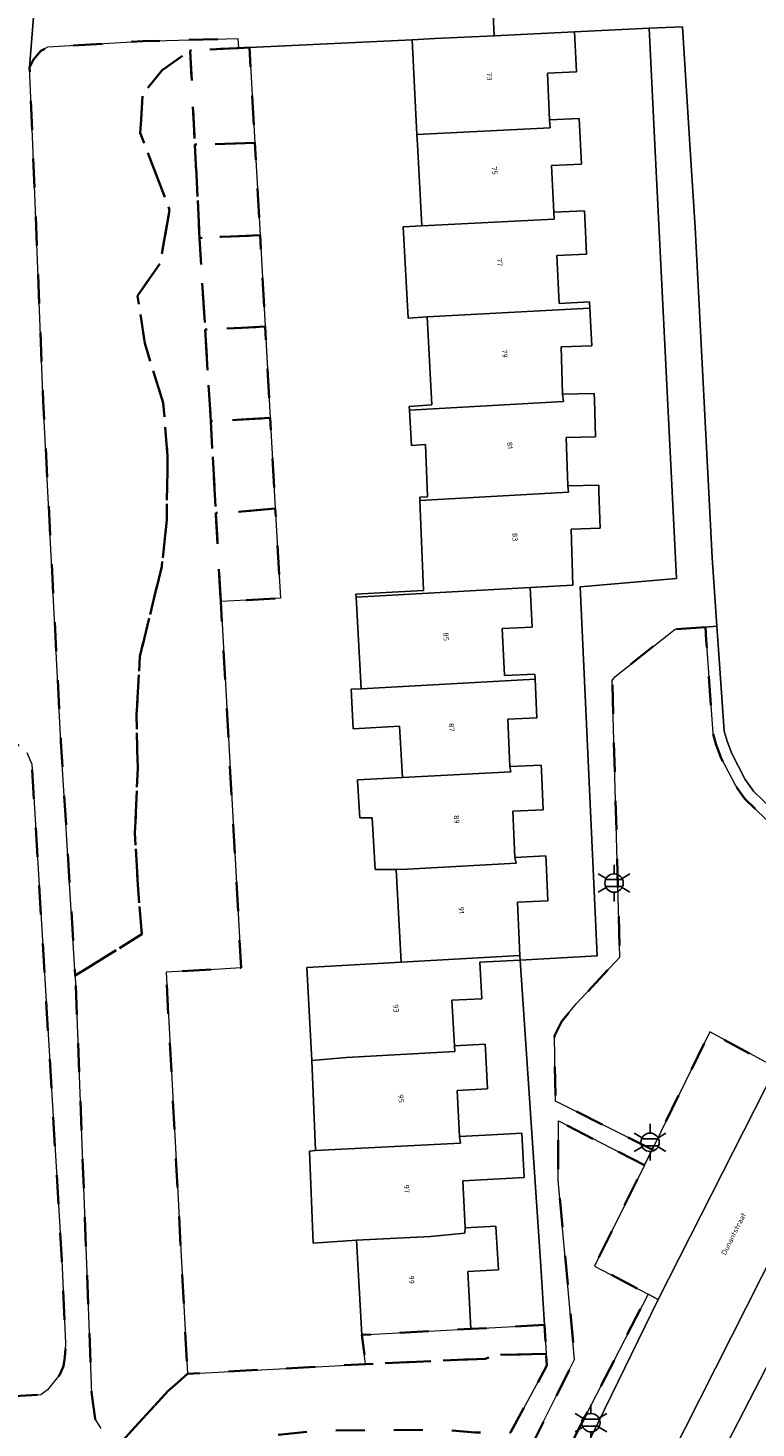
# Model space of a CAD drawing. Extents: x 105780 to 185197, y 477999 to 525027.
# Tile 113 of 256: x 106642 to 106693, y 479911 to 480008. Entities that reach past the tile are written whole.
import ezdxf
from ezdxf.enums import TextEntityAlignment as Align

# ---------------------------------------------------------------- set-up
doc = ezdxf.new("R2010")
doc.units = 0
doc.linetypes.add('XX-HIDDEN', pattern=[4, 2, -2])
for name, color, linetype, lineweight in [('B-GV-GR-MATERIAALGRENS-G', 252, 'XX-HIDDEN', 35), ('B-RO-IE-MEUBILAIR_WEGMEUBILAIR-S', 252, 'Continuous', 25), ('B-XX-KG-KADASTRAAL_BEBOUWING-G', 252, 'Continuous', 20), ('B1-WE-OG-BEBOUWING-T18', 7, 'Continuous', 18), ('B1-WE-OG-TERREIN_ERF-GV', 252, 'Continuous', 18), ('B1-WE-OG-TOPOGRAFIE-T18', 10, 'Continuous', 18), ('B1-WE-VH-VERHARDING_ASFALT-GV', 252, 'Continuous', 18), ('B1-WE-VH-VERHARDING_BETONSTRAATSTEEN-GV', 252, 'Continuous', 18), ('B1-WE-VH-VERHARDING_TEGEL-GV', 252, 'Continuous', 18)]:
    doc.layers.add(name, color=color, linetype=linetype, lineweight=lineweight)
doc.styles.add('NLCS-ISO', font='NLCS-ISO.ttf')
doc.styles.add('NLCS-ISO-M200-T18', font='NLCS-ISO.ttf', dxfattribs={"height": 0.36})

# ---------------------------------------------------------------- blocks, each defined once
blk = doc.blocks.new('B-SIE-WEG_LICHTMAST-SO')
at = {"ltscale": 0.1}
for p, q in [((0, 1.27), (0, 2.53)), ((-1.1, 0.63), (-2.19, 1.27)), ((1.1, 0.63), (2.19, 1.27)), ((-1.1, -0.63), (-2.19, -1.27)), ((0, -1.27), (0, -2.53)), ((1.1, -0.63), (2.19, -1.27))]:
    blk.add_line(p, q, dxfattribs=at)
at = {"flags": 128}
for points in [[(-1.16, 0.5), (1.16, 0.5)], [(-1.16, -0.5), (1.16, -0.5)]]:
    blk.add_lwpolyline(points, dxfattribs=at)
at = {"ltscale": 0.1}
blk.add_circle((0, 0), 1.27, dxfattribs=at)
at = {"style": 'NLCS-ISO'}
blk.add_attdef('TYPE', text='', height=1.8, dxfattribs=at).set_placement((0, 2.53), align=Align.BOTTOM_CENTER)

msp = doc.modelspace()

# ---------------------------------------------------------------- linework, layer by layer
at = {"layer": 'B-GV-GR-MATERIAALGRENS-G', "flags": 128}
for points in [[(106651.95, 479978.507), (106651.646, 479982.183), (106650.366, 479986.298), (106649.869, 479989.573), (106651.437, 479991.808), (106652.079, 479995.482), (106650.362, 480000), (106650.056, 480000.813), (106650.227, 480003.475), (106651.581, 480005.139), (106653.503, 480006.492), (106656.728, 480006.648), (106656.833, 480006.653), (106656.784, 480007.315), (106650.245, 480007.124), (106643.687, 480006.739), (106643.199, 480006.469), (106642.683, 480005.876), (106642.418, 480005.318), (106642.637, 480000), (106643.365, 479982.288), (106644.581, 479958.804), (106645.578, 479942.683), (106650.176, 479945.54), (106649.888, 479948.938), (106649.691, 479952.52), (106649.889, 479956.991), (106649.804, 479960.665), (106650.033, 479964.699), (106651.546, 479970.898), (106651.882, 479974.112)], [(106657.6, 480006.69), (106656.833, 480006.653), (106656.728, 480006.648), (106653.503, 480006.492), (106653.828, 480000), (106657.969, 480000.112)], [(106655.616, 479968.473), (106655.437, 479971.696), (106655.276, 479974.591), (106655.086, 479978.016), (106654.925, 479980.912), (106654.537, 479987.243), (106654.243, 479992.05), (106654.152, 479993.548), (106653.828, 480000), (106653.503, 480006.492), (106651.581, 480005.139), (106650.227, 480003.475), (106650.056, 480000.813), (106650.362, 480000), (106652.079, 479995.482), (106651.437, 479991.808), (106649.869, 479989.573), (106650.366, 479986.298), (106651.646, 479982.183), (106651.95, 479978.507), (106651.882, 479974.112), (106651.546, 479970.898), (106650.033, 479964.699), (106649.804, 479960.665), (106649.889, 479956.991), (106649.691, 479952.52), (106649.888, 479948.938), (106650.176, 479945.54), (106645.578, 479942.683), (106645.605, 479942.245), (106646.684, 479914.502), (106646.712, 479913.771), (106646.937, 479912.117), (106647.363, 479911.443), (106647.653, 479911.119), (106648.258, 479910.607), (106648.627, 479910.372), (106651.985, 479914.035), (106653.313, 479915.217), (106652.859, 479923.77), (106652.182, 479936.484), (106651.839, 479942.922), (106655.596, 479943.131), (106655.913, 479943.148), (106657.023, 479943.21), (106655.7, 479966.973)], [(106657.969, 480000.112), (106653.828, 480000), (106654.152, 479993.548), (106655.649, 479993.639), (106658.325, 479993.745)], [(106658.325, 479993.745), (106655.649, 479993.639), (106654.152, 479993.548), (106654.243, 479992.05), (106654.537, 479987.243), (106658.678, 479987.446)], [(106658.678, 479987.446), (106654.537, 479987.243), (106654.925, 479980.912), (106656.722, 479981.012), (106659.03, 479981.143)], [(106659.03, 479981.143), (106656.722, 479981.012), (106654.925, 479980.912), (106655.086, 479978.016), (106655.276, 479974.591), (106657.073, 479974.691), (106659.38, 479974.9)], [(106659.38, 479974.9), (106657.073, 479974.691), (106655.276, 479974.591), (106655.437, 479971.696), (106655.616, 479968.473), (106657.414, 479968.573), (106659.726, 479968.709)], [(106689.058, 479966.719), (106686.962, 479966.572), (106682.82, 479963.291), (106682.629, 479963.043), (106683.156, 479943.949), (106680.165, 479940.764), (106679.16, 479939.538), (106678.636, 479938.524), (106678.723, 479934.024), (106685.386, 479930.683), (106689.364, 479938.791), (106693.226, 479936.704), (106697.795, 479945.768), (106698.01, 479946.823), (106697.976, 479947.721), (106697.611, 479948.874), (106697.003, 479949.836), (106696.379, 479950.483), (106695.389, 479951.373), (106691.775, 479954.882), (106691.13, 479955.791), (106690.156, 479957.681), (106689.792, 479958.606), (106689.57, 479959.411), (106689.121, 479965.822)], [(106637.646, 479958.576), (106638.191, 479949.587), (106611.345, 479947.96), (106607.639, 479947.735), (106600.772, 479946.474), (106601.024, 479941.081), (106604.309, 479941.287), (106611.753, 479941.754), (106611.824, 479941.758), (106613.321, 479917.888), (106621.799, 479918.502), (106622.232, 479912.518), (106628.715, 479912.987), (106643.197, 479913.767), (106643.662, 479914.12), (106644.518, 479915.175), (106644.765, 479915.749), (106644.858, 479916.363), (106644.91, 479917.329), (106644.65, 479923.051), (106642.576, 479957.264), (106642.234, 479958.068), (106641.626, 479958.566), (106641.226, 479958.724), (106640.785, 479958.761)], [(106684.85, 479929.6), (106678.915, 479932.658), (106678.895, 479928.578), (106680.032, 479916.197), (106675.542, 479907.235), (106672.061, 479900.287), (106674.008, 479899.473), (106674.178, 479899.482), (106677.591, 479906.108), (106685.108, 479920.705), (106681.405, 479922.644)], [(106677.946, 479918.587), (106672.873, 479918.314), (106665.354, 479917.896), (106665.604, 479915.89), (106673.86, 479916.258), (106674.745, 479916.56), (106675.681, 479916.525), (106678.067, 479916.601)], [(106678.067, 479916.601), (106675.681, 479916.525), (106674.745, 479916.56), (106673.86, 479916.258), (106665.604, 479915.89), (106653.313, 479915.217), (106651.985, 479914.035), (106648.627, 479910.372), (106652.78, 479908.302), (106655.488, 479908.568), (106656.844, 479910.25), (106657.865, 479910.848), (106662.465, 479911.298), (106671.01, 479911.364), (106673.18, 479911.156), (106675.028, 479911.238), (106675.61, 479911.166), (106678.117, 479915.788)]]:
    msp.add_lwpolyline(points, close=True, dxfattribs=at)
at = {"layer": 'B-XX-KG-KADASTRAAL_BEBOUWING-G', "flags": 128}
for points in [[(106680.032, 480007.771), (106674.484, 480007.504), (106670.383, 480007.306), (106668.832, 480007.231), (106669.148, 480000.686), (106678.336, 480001.157), (106678.309, 480001.708), (106678.154, 480004.928), (106680.164, 480005.025)], [(106678.309, 480001.708), (106678.336, 480001.157), (106669.148, 480000.686), (106669.187, 480000), (106669.497, 479994.401), (106678.634, 479994.85), (106678.602, 479995.335), (106678.447, 479998.555), (106680.504, 479998.654), (106680.439, 480000), (106680.374, 480001.346), (106680.352, 480001.807)], [(106678.602, 479995.335), (106678.634, 479994.85), (106669.497, 479994.401), (106668.199, 479994.329), (106668.549, 479988.032), (106669.848, 479988.108), (106681.085, 479988.706), (106681.064, 479989.149), (106678.957, 479989.048), (106678.798, 479992.349), (106680.855, 479992.448), (106680.731, 479995.026), (106680.711, 479995.437)], [(106681.085, 479988.706), (106669.848, 479988.108), (106670.188, 479982.051), (106668.614, 479981.933), (106668.629, 479981.677), (106679.269, 479982.281), (106679.207, 479982.775), (106679.107, 479986.044), (106681.211, 479986.108)], [(106679.207, 479982.775), (106679.269, 479982.281), (106668.629, 479981.677), (106668.766, 479979.242), (106669.741, 479979.309), (106669.888, 479975.706), (106669.35, 479975.669), (106669.359, 479975.451), (106679.608, 479976.017), (106679.561, 479976.454), (106679.459, 479979.785), (106681.478, 479979.847), (106681.4, 479982.384), (106681.386, 479982.842)], [(106679.561, 479976.454), (106679.608, 479976.017), (106669.359, 479975.451), (106669.604, 479969.253), (106667.44, 479969.133), (106664.944, 479968.995), (106664.955, 479968.79), (106676.976, 479969.459), (106679.906, 479969.622), (106679.788, 479973.484), (106681.788, 479973.545), (106681.711, 479976.062), (106681.697, 479976.519)], [(106676.976, 479969.459), (106664.955, 479968.79), (106665.307, 479962.47), (106677.311, 479963.138), (106677.295, 479963.473), (106675.184, 479963.375), (106675.034, 479966.617), (106677.105, 479966.713)], [(106677.311, 479963.138), (106665.307, 479962.47), (106664.611, 479962.431), (106664.763, 479959.697), (106667.955, 479959.874), (106668.151, 479956.343), (106675.626, 479956.746), (106675.572, 479957.107), (106675.421, 479960.369), (106677.435, 479960.462)], [(106675.572, 479957.107), (106675.626, 479956.746), (106668.151, 479956.343), (106665.05, 479956.18), (106665.053, 479956.116), (106665.206, 479953.562), (106666.073, 479953.558), (106666.263, 479949.998), (106666.561, 479949.997), (106667.354, 479949.994), (106667.716, 479950.006), (106668.502, 479950.032), (106676.007, 479950.442), (106675.918, 479950.837), (106675.77, 479954.014), (106677.868, 479954.111), (106677.743, 479956.823), (106677.725, 479957.206)], [(106675.918, 479950.837), (106676.007, 479950.442), (106668.502, 479950.032), (106667.716, 479950.006), (106668.072, 479943.606), (106676.256, 479944.061), (106676.086, 479947.744), (106678.193, 479947.842), (106678.069, 479950.501), (106678.049, 479950.936)], [(106676.27, 479943.756), (106676.256, 479944.061), (106668.072, 479943.606), (106661.545, 479943.243), (106661.903, 479936.814), (106664.29, 479937.033), (106671.771, 479937.436), (106671.736, 479937.83), (106671.572, 479940.979), (106673.635, 479941.087), (106673.504, 479943.612)], [(106671.736, 479937.83), (106671.771, 479937.436), (106664.29, 479937.033), (106661.903, 479936.814), (106662.148, 479930.615), (106672.152, 479931.131), (106672.094, 479931.594), (106671.928, 479934.766), (106674.021, 479934.875), (106673.879, 479937.589), (106673.861, 479937.941)], [(106674.462, 479928.643), (106676.557, 479928.752), (106676.42, 479931.38), (106676.398, 479931.818), (106674.303, 479931.709), (106672.094, 479931.594), (106672.152, 479931.131), (106662.148, 479930.615), (106661.728, 479930.57), (106661.998, 479924.226), (106664.991, 479924.426), (106670.096, 479924.693), (106672.448, 479924.909), (106672.482, 479925.289), (106672.313, 479928.531)], [(106672.482, 479925.289), (106672.448, 479924.909), (106670.096, 479924.693), (106664.991, 479924.426), (106665.354, 479917.896), (106672.873, 479918.314), (106672.654, 479922.263), (106674.771, 479922.381), (106674.627, 479924.952), (106674.602, 479925.407)]]:
    msp.add_lwpolyline(points, close=True, dxfattribs=at)
at = {"layer": 'B1-WE-OG-TERREIN_ERF-GV', "flags": 128}
for points in [[(106680.415, 479969.485), (106687.074, 479970.059), (106685.581, 480000), (106685.181, 480008.019), (106680.032, 480007.771), (106680.164, 480005.025), (106678.154, 480004.928), (106678.309, 480001.708), (106680.352, 480001.807), (106680.374, 480001.346), (106680.439, 480000), (106680.504, 479998.654), (106678.447, 479998.555), (106678.602, 479995.335), (106680.711, 479995.437), (106680.731, 479995.026), (106680.855, 479992.448), (106678.798, 479992.349), (106678.957, 479989.048), (106681.064, 479989.149), (106681.085, 479988.706), (106681.211, 479986.108), (106679.107, 479986.044), (106679.207, 479982.775), (106681.386, 479982.842), (106681.4, 479982.384), (106681.478, 479979.847), (106679.459, 479979.785), (106679.561, 479976.454), (106681.697, 479976.519), (106681.711, 479976.062), (106681.788, 479973.545), (106679.788, 479973.484), (106679.906, 479969.622), (106676.976, 479969.459), (106677.105, 479966.713), (106675.034, 479966.617), (106675.184, 479963.375), (106677.295, 479963.473), (106677.311, 479963.138), (106677.435, 479960.462), (106675.421, 479960.369), (106675.572, 479957.107), (106677.725, 479957.206), (106677.743, 479956.823), (106677.868, 479954.111), (106675.77, 479954.014), (106675.918, 479950.837), (106678.049, 479950.936), (106678.069, 479950.501), (106678.193, 479947.842), (106676.086, 479947.744), (106676.256, 479944.061), (106676.27, 479943.756), (106681.583, 479944.039)], [(106664.991, 479924.426), (106661.998, 479924.226), (106661.728, 479930.57), (106662.148, 479930.615), (106661.903, 479936.814), (106661.545, 479943.243), (106668.072, 479943.606), (106667.716, 479950.006), (106667.354, 479949.994), (106666.561, 479949.997), (106666.263, 479949.998), (106666.073, 479953.558), (106665.206, 479953.562), (106665.053, 479956.116), (106665.05, 479956.18), (106668.151, 479956.343), (106667.955, 479959.874), (106664.763, 479959.697), (106664.611, 479962.431), (106665.307, 479962.47), (106664.955, 479968.79), (106664.944, 479968.995), (106667.44, 479969.133), (106669.604, 479969.253), (106669.359, 479975.451), (106669.35, 479975.669), (106669.888, 479975.706), (106669.741, 479979.309), (106668.766, 479979.242), (106668.629, 479981.677), (106668.614, 479981.933), (106670.188, 479982.051), (106669.848, 479988.108), (106668.549, 479988.032), (106668.199, 479994.329), (106669.497, 479994.401), (106669.187, 480000), (106669.148, 480000.686), (106668.832, 480007.231), (106657.6, 480006.69), (106657.969, 480000.112), (106658.325, 479993.745), (106658.678, 479987.446), (106659.03, 479981.143), (106659.38, 479974.9), (106659.726, 479968.709), (106657.414, 479968.573), (106655.616, 479968.473), (106655.7, 479966.973), (106657.023, 479943.21), (106655.913, 479943.148), (106655.596, 479943.131), (106651.839, 479942.922), (106652.182, 479936.484), (106652.859, 479923.77), (106653.313, 479915.217), (106665.604, 479915.89), (106665.354, 479917.896)], [(106676.27, 479943.756), (106673.504, 479943.612), (106673.635, 479941.087), (106671.572, 479940.979), (106671.736, 479937.83), (106673.861, 479937.941), (106673.879, 479937.589), (106674.021, 479934.875), (106671.928, 479934.766), (106672.094, 479931.594), (106674.303, 479931.709), (106676.398, 479931.818), (106676.42, 479931.38), (106676.557, 479928.752), (106674.462, 479928.643), (106672.313, 479928.531), (106672.482, 479925.289), (106674.602, 479925.407), (106674.627, 479924.952), (106674.771, 479922.381), (106672.654, 479922.263), (106672.873, 479918.314), (106677.946, 479918.587), (106677.699, 479922.65)], [(106699.253, 479916.509), (106702.232, 479922.419), (106700.458, 479923.313), (106697.9, 479924.638), (106692.846, 479914.829), (106689.488, 479908.313), (106686.012, 479901.709), (106690.636, 479899.42), (106693.581, 479905.261), (106696.416, 479910.883)]]:
    msp.add_lwpolyline(points, close=True, dxfattribs=at)
at = {"layer": 'B1-WE-VH-VERHARDING_ASFALT-GV', "flags": 128}
for points in [[(106647.363, 479911.443), (106646.937, 479912.117), (106646.712, 479913.771), (106646.684, 479914.502), (106645.605, 479942.245), (106645.578, 479942.683), (106644.581, 479958.804), (106643.365, 479982.288), (106642.637, 480000), (106642.418, 480005.318), (106642.693, 480008.795), (106640.93, 480018.806)], [(106687.476, 480008.129), (106687.993, 480000), (106688.357, 479994.272), (106689.522, 479971.528), (106689.855, 479966.775), (106689.968, 479965.171), (106690.362, 479959.547), (106690.552, 479958.86), (106690.886, 479958.011), (106691.815, 479956.208), (106692.385, 479955.405), (106695.935, 479951.958), (106696.935, 479951.059), (106697.636, 479950.332), (106698.342, 479949.214), (106698.771, 479947.86), (106698.813, 479946.757), (106698.557, 479945.503), (106693.93, 479936.323), (106685.794, 479920.346), (106675.688, 479899.595)], [(106642.234, 479958.068), (106642.576, 479957.264), (106644.65, 479923.051), (106644.91, 479917.329), (106644.858, 479916.363), (106644.765, 479915.749), (106644.518, 479915.175), (106643.662, 479914.12), (106643.197, 479913.767), (106628.715, 479912.987)], [(106682.309, 479900.858), (106695.066, 479926.106)]]:
    msp.add_lwpolyline(points, dxfattribs=at)
at = {"layer": 'B1-WE-VH-VERHARDING_BETONSTRAATSTEEN-GV', "flags": 128}
msp.add_lwpolyline([(106695.935, 479951.958), (106692.385, 479955.405), (106691.815, 479956.208), (106690.886, 479958.011), (106690.552, 479958.86), (106690.362, 479959.547), (106689.968, 479965.171), (106689.855, 479966.775), (106689.058, 479966.719), (106689.121, 479965.822), (106689.57, 479959.411), (106689.792, 479958.606), (106690.156, 479957.681), (106691.13, 479955.791), (106691.775, 479954.882), (106695.389, 479951.373)], dxfattribs=at)
msp.add_lwpolyline([(106693.93, 479936.323), (106693.226, 479936.704), (106689.364, 479938.791), (106685.386, 479930.683), (106684.85, 479929.6), (106681.405, 479922.644), (106685.108, 479920.705), (106685.794, 479920.346)], close=True, dxfattribs=at)
at = {"layer": 'B1-WE-VH-VERHARDING_TEGEL-GV', "flags": 128}
for points in [[(106674.342, 480010.456), (106668.873, 480010.169), (106661.616, 480009.788), (106658.476, 480009.623), (106647.767, 480009.061), (106645.77, 480008.956), (106644.433, 480008.886), (106642.693, 480008.795), (106642.418, 480005.318), (106642.683, 480005.876), (106643.199, 480006.469), (106643.687, 480006.739), (106650.245, 480007.124), (106656.784, 480007.315), (106656.833, 480006.653), (106657.6, 480006.69), (106668.832, 480007.231), (106670.383, 480007.306), (106674.484, 480007.504)], [(106697.9, 479924.638), (106695.066, 479926.106), (106682.309, 479900.858), (106682.096, 479900.081), (106682.124, 479898.927), (106682.391, 479897.752), (106682.957, 479896.695), (106683.977, 479895.747), (106684.373, 479895.503), (106685.372, 479897.623), (106684.959, 479898.349), (106684.808, 479898.936), (106684.87, 479899.364), (106686.012, 479901.709), (106689.488, 479908.313), (106692.846, 479914.829)]]:
    msp.add_lwpolyline(points, close=True, dxfattribs=at)
for points in [[(106674.342, 480010.456), (106674.484, 480007.504), (106680.032, 480007.771), (106685.181, 480008.019), (106687.476, 480008.129)], [(106675.542, 479907.235), (106680.032, 479916.197), (106678.895, 479928.578), (106678.915, 479932.658), (106684.85, 479929.6), (106685.386, 479930.683), (106678.723, 479934.024), (106678.636, 479938.524), (106679.16, 479939.538), (106680.165, 479940.764), (106683.156, 479943.949), (106682.629, 479963.043), (106682.82, 479963.291), (106686.962, 479966.572), (106689.058, 479966.719), (106689.855, 479966.775), (106689.522, 479971.528), (106688.357, 479994.272), (106687.993, 480000), (106687.476, 480008.129), (106685.181, 480008.019), (106685.581, 480000), (106687.074, 479970.059), (106680.415, 479969.485), (106681.583, 479944.039), (106676.27, 479943.756), (106677.699, 479922.65), (106677.946, 479918.587), (106678.067, 479916.601), (106678.117, 479915.788), (106675.61, 479911.166)], [(106675.688, 479899.595), (106685.794, 479920.346), (106685.108, 479920.705), (106677.591, 479906.108)]]:
    msp.add_lwpolyline(points, dxfattribs=at)

# ---------------------------------------------------------------- block references
at = {"layer": 'B-RO-IE-MEUBILAIR_WEGMEUBILAIR-S', "xscale": 0.5, "yscale": 0.5, "zscale": 0.5}
for p in [(106682.756, 479949.066), (106685.241, 479931.182), (106681.158, 479911.843)]:
    msp.add_blockref('B-SIE-WEG_LICHTMAST-SO', p, dxfattribs=at)

# ---------------------------------------------------------------- texts
at = {"layer": 'B1-WE-OG-BEBOUWING-T18', "style": 'NLCS-ISO-M200-T18'}
for s, p in [('73', (106674.149, 480004.702)), ('75', (106674.51, 479998.206)), ('77', (106674.861, 479991.886)), ('79', (106675.211, 479985.589)), ('81', (106675.564, 479979.246)), ('83', (106675.916, 479972.926)), ('85', (106671.162, 479966.059)), ('87', (106671.549, 479959.811)), ('89', (106671.898, 479953.456)), ('91', (106672.214, 479947.186)), ('93', (106667.7, 479940.421)), ('95', (106668.056, 479934.208)), ('97', (106668.441, 479927.973)), ('99', (106668.782, 479921.705))]:
    msp.add_text(s, height=0.36, rotation=274.7, dxfattribs=at).set_placement(p, align=Align.MIDDLE)
at = {"layer": 'B1-WE-OG-TOPOGRAFIE-T18', "style": 'NLCS-ISO-M200-T18'}
msp.add_text('Dunantstraat', height=0.36, rotation=63.3, dxfattribs=at).set_placement((106691.007, 479924.872), align=Align.MIDDLE)

doc.saveas('drawing.dxf')
